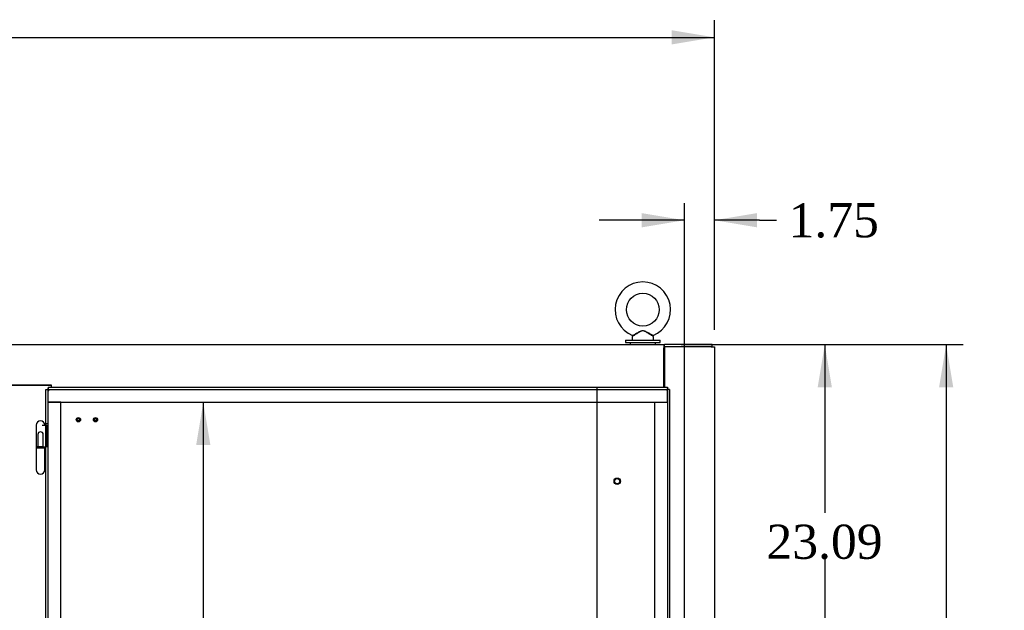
# Model space of a CAD drawing. Header units: inches. Extents: x 2 to 538, y -2 to 358.
# Tile 55 of 119: x 151 to 208, y 216 to 251. Entities that reach past the tile are written whole.
import ezdxf
from ezdxf.enums import TextEntityAlignment as Align
from ezdxf.lldxf.tags import DXFTag

# ---------------------------------------------------------------- set-up
doc = ezdxf.new("R2010")
doc.units = ezdxf.units.IN
doc.header["$MEASUREMENT"] = 0
for name, color, linetype in [('COM49907', 7, 'Continuous'), ('COM50502', 7, 'Continuous'), ('COM54274-6', 7, 'Continuous'), ('COM54321-3', 7, 'Continuous'), ('COM54323-3', 7, 'Continuous'), ('COM71137-9', 7, 'Continuous'), ('Default', 7, 'Continuous'), ('DV1_Default', 7, 'Continuous'), ('GSK11033', 7, 'Continuous'), ('HNG14563', 7, 'Continuous'), ('HNG14563B', 7, 'Continuous'), ('HNG14563MH', 7, 'Continuous'), ('SCS00681', 7, 'Continuous'), ('STD26020', 7, 'Continuous'), ('STD26265', 7, 'Continuous'), ('WAF25363', 7, 'Continuous'), ('WAL25180', 7, 'Continuous'), ('WAM254785', 7, 'Continuous')]:
    doc.layers.add(name, color=color, linetype=linetype)
doc.styles.add('SEACAD_Times_New_Roman', font='times.ttf')
tags = doc.linetypes.add('HIDDEN2', pattern=[0.1875, 0.125, -0.0625]).pattern_tags.tags
tags[6:7] = [DXFTag(74, 4), DXFTag(75, 0), DXFTag(340, '0'), DXFTag(46, 0.0), DXFTag(50, 0.0), DXFTag(44, 0.0), DXFTag(45, 0.0)]
tags[4:5] = [DXFTag(74, 4), DXFTag(75, 0), DXFTag(340, '0'), DXFTag(46, 0.0), DXFTag(50, 0.0), DXFTag(44, 0.0), DXFTag(45, 0.0)]
doc.dimstyles.new('HAMMOND_(STH_-_540x360)', dxfattribs={"dimtxt": 2, "dimasz": 2.5, "dimexe": 1, "dimexo": 1, "dimgap": 0.5, "dimtad": 0, "dimtih": 1, "dimtoh": 1, "dimzin": 0, "dimdsep": 46, "dimtxsty": 'SEACAD_Times_New_Roman', "dimblk1": '_SE_FILLED', "dimblk2": '_SE_FILLED', "dimsah": 1, "dimcen": 1, "dimadec": 0, "dimazin": 0, "dimtfac": 0.8, "dimtofl": 0, "dimtmove": 1, "dimatfit": 3, "dimfxl": 1, "dimtolj": 1, "dimtzin": 0, "dimarcsym": 0})

# ---------------------------------------------------------------- blocks, each defined once
blk = doc.blocks.new('SE')
at = {"layer": 'COM49907', "color": 7, "linetype": 'Continuous'}
for p, q in [((188.248, 231.668), (188.278, 231.668)), ((188.248, 231.543), (188.278, 231.543))]:
    blk.add_line(p, q, dxfattribs=at)
at = {"layer": 'COM50502', "color": 7, "linetype": 'Continuous'}
blk.add_arc((152.295, 229.364), 0.06, 28.02714, 75.90418, dxfattribs=at)
at = {"layer": 'COM54274-6', "color": 7, "linetype": 'Continuous'}
for p, q in [((191.015, 231.668), (188.278, 231.668)), ((188.278, 231.668), (188.278, 229.293)), ((191.015, 231.668), (191.2, 231.668)), ((191.2, 231.668), (191.2, 148.495))]:
    blk.add_line(p, q, dxfattribs=at)
at = {"layer": 'COM54321-3', "color": 7, "linetype": 'Continuous'}
for p, q in [((74.902, 231.793), (188.248, 231.793)), ((188.248, 231.793), (188.248, 231.608)), ((188.248, 231.793), (188.278, 231.793)), ((188.278, 231.668), (188.278, 231.793)), ((191.075, 231.793), (188.278, 231.793)), ((191.075, 231.668), (191.075, 231.793)), ((188.248, 229.293), (188.248, 231.608)), ((152.402, 229.422), (148.998, 229.422)), ((152.402, 229.293), (152.402, 229.422))]:
    blk.add_line(p, q, dxfattribs=at)
at = {"layer": 'COM54323-3', "color": 7, "linetype": 'Continuous'}
for q in [(149.028, 229.392), (152.372, 229.293)]:
    blk.add_line((152.372, 229.392), q, dxfattribs=at)
at = {"layer": 'COM71137-9', "color": 7, "linetype": 'Continuous'}
for p, q in [((152.074, 148.293), (152.074, 229.168)), ((152.074, 229.168), (152.15, 229.168)), ((152.199, 229.168), (152.15, 229.168)), ((152.199, 229.293), (188.449, 229.293)), ((152.199, 229.293), (152.199, 229.217)), ((152.199, 229.168), (152.199, 229.217)), ((152.259, 229.108), (152.199, 229.168)), ((152.259, 229.108), (152.259, 229.108)), ((152.259, 229.108), (152.259, 229.108)), ((152.259, 229.108), (152.259, 229.108)), ((152.259, 229.108), (152.259, 229.108)), ((188.389, 229.108), (188.389, 229.108)), ((188.389, 229.108), (188.39, 229.108)), ((188.39, 229.108), (188.389, 229.108)), ((188.39, 229.108), (188.449, 229.168)), ((188.39, 229.108), (188.39, 229.108)), ((188.449, 229.293), (188.449, 229.217)), ((188.449, 229.168), (188.449, 229.217)), ((188.449, 229.168), (188.499, 229.168)), ((188.574, 229.168), (188.499, 229.168)), ((188.574, 229.168), (188.574, 148.293))]:
    blk.add_line(p, q, dxfattribs=at)
at = {"layer": 'COM71137-9', "color": 7, "linetype": 'HIDDEN2'}
for p, q in [((188.449, 229.168), (188.449, 228.418)), ((152.199, 227.159), (152.074, 227.159)), ((152.199, 225.809), (152.074, 225.809))]:
    blk.add_line(p, q, dxfattribs=at)
at = {"layer": 'COM71137-9', "color": 7, "linetype": 'Continuous'}
for centre, start, end in [((152.914, 230.431), 238.83881, 243.66075), ((150.937, 228.453), 26.33925, 31.16119), ((189.712, 228.453), 148.83881, 153.66075), ((187.735, 230.431), 296.33925, 301.16119)]:
    blk.add_arc(centre, 1.476, start, end, dxfattribs=at)
at = {"layer": 'DV1_Default', "color": 7, "linetype": 'HIDDEN2'}
blk.add_line((184.324, 229.293), (184.324, 187.626), dxfattribs=at)
at = {"layer": 'GSK11033', "color": 7, "linetype": 'HIDDEN2'}
for p, q in [((152.199, 228.418), (152.199, 229.168)), ((152.199, 229.168), (188.451, 229.168)), ((188.451, 228.418), (188.451, 229.168)), ((152.199, 228.418), (188.451, 228.418)), ((152.199, 149.043), (152.199, 228.418)), ((152.949, 228.418), (152.199, 228.418)), ((152.949, 149.043), (152.949, 228.418)), ((187.699, 228.418), (188.449, 228.418)), ((187.699, 228.418), (187.699, 149.043)), ((188.449, 228.418), (188.449, 149.043))]:
    blk.add_line(p, q, dxfattribs=at)
at = {"layer": 'GSK11033', "color": 7, "linetype": 'Continuous'}
blk.add_line((188.451, 229.168), (188.451, 229.168), dxfattribs=at)
at = {"layer": 'HNG14563', "color": 7, "linetype": 'Continuous'}
for p, q in [((151.505, 227.082), (151.505, 225.809)), ((151.843, 227.079), (152.074, 227.079)), ((152.01, 227.079), (152.01, 227.082)), ((151.858, 225.809), (152.074, 225.809))]:
    blk.add_line(p, q, dxfattribs=at)
at = {"layer": 'HNG14563', "color": 7, "linetype": 'HIDDEN2'}
for p, q in [((151.601, 226.528), (151.601, 225.809)), ((151.914, 225.809), (151.914, 226.528)), ((152.074, 227.079), (152.102, 227.079)), ((152.102, 227.079), (152.102, 225.809)), ((152.102, 227.079), (152.121, 227.079)), ((152.121, 227.079), (152.121, 225.809))]:
    blk.add_line(p, q, dxfattribs=at)
at = {"layer": 'HNG14563', "color": 7, "linetype": 'Continuous'}
blk.add_arc((151.757, 227.082), 0.252, 0, 180, dxfattribs=at)
at = {"layer": 'HNG14563', "color": 7, "linetype": 'HIDDEN2'}
blk.add_arc((151.757, 226.528), 0.157, 0, 180, dxfattribs=at)
at = {"layer": 'HNG14563B', "color": 7, "linetype": 'Continuous'}
for p, q in [((151.858, 225.809), (151.504, 225.809)), ((151.504, 225.809), (151.504, 225.73)), ((152.01, 225.73), (151.504, 225.73)), ((152.01, 225.73), (152.01, 225.809))]:
    blk.add_line(p, q, dxfattribs=at)
at = {"layer": 'HNG14563B', "color": 7, "linetype": 'HIDDEN2'}
for p, q in [((151.593, 225.809), (151.593, 225.73)), ((151.921, 225.73), (151.921, 225.809))]:
    blk.add_line(p, q, dxfattribs=at)
at = {"layer": 'HNG14563MH', "color": 7, "linetype": 'Continuous'}
for p, q in [((151.505, 225.73), (151.505, 224.458)), ((152.01, 224.458), (152.01, 225.73))]:
    blk.add_line(p, q, dxfattribs=at)
blk.add_arc((151.757, 224.458), 0.253, 180, 0, dxfattribs=at)
at = {"layer": 'SCS00681', "color": 7, "linetype": 'Continuous'}
for p, q in [((186.422, 232.29), (186.401, 232.265)), ((187.624, 232.265), (187.603, 232.29)), ((186.387, 232.227), (186.387, 232.108)), ((187.637, 232.108), (187.637, 232.227))]:
    blk.add_line(p, q, dxfattribs=at)
blk.add_circle((187.012, 233.842), 0.962, dxfattribs=at)
for centre, radius, start, end in [((187.012, 233.842), 1.624, 291.82539, 248.22448), ((186.447, 232.227), 0.06, 140.32138, 180), ((186.447, 232.108), 0.06, 180, 270), ((187.577, 232.108), 0.06, 270, 0), ((187.577, 232.227), 0.06, 0, 39.67862)]:
    blk.add_arc(centre, radius, start, end, dxfattribs=at)
for points, knots in [([(186.408, 232.335), (186.408, 232.335), (186.408, 232.335), (186.411, 232.336), (186.442, 232.352), (186.486, 232.376)], [0.93312196, 0.93312196, 0.93312196, 0.93312196, 0.9375, 0.9375, 1, 1, 1, 1]), ([(186.499, 232.334), (186.455, 232.308), (186.425, 232.291), (186.42, 232.288), (186.42, 232.288), (186.42, 232.288)], [0, 0, 0, 0, 0.0625, 0.0625, 0.06863033, 0.06863033, 0.06863033, 0.06863033]), ([(186.486, 232.376), (186.53, 232.4), (186.585, 232.43), (186.701, 232.493), (186.762, 232.528), (186.856, 232.574), (186.887, 232.589), (186.953, 232.611), (186.988, 232.618), (187.058, 232.615), (187.091, 232.605), (187.157, 232.58), (187.188, 232.565), (187.281, 232.517), (187.342, 232.483), (187.457, 232.42), (187.512, 232.39), (187.574, 232.358), (187.59, 232.349), (187.611, 232.338), (187.617, 232.335), (187.617, 232.335)], [0, 0, 0, 0, 0.0625, 0.0625, 0.125, 0.125, 0.15625, 0.15625, 0.1875, 0.1875, 0.21875, 0.21875, 0.25, 0.25, 0.3125, 0.3125, 0.375, 0.375, 0.40625, 0.40625, 0.4346313, 0.4346313, 0.4346313, 0.4346313]), ([(187.605, 232.288), (187.605, 232.288), (187.584, 232.3), (187.531, 232.331), (187.508, 232.345), (187.458, 232.375), (187.432, 232.391), (187.347, 232.443), (187.288, 232.481), (187.196, 232.535), (187.166, 232.553), (187.102, 232.584), (187.069, 232.598), (186.998, 232.606), (186.962, 232.599), (186.896, 232.573), (186.865, 232.556), (186.773, 232.503), (186.712, 232.465), (186.598, 232.394), (186.543, 232.36), (186.499, 232.334)], [0.569027, 0.569027, 0.569027, 0.569027, 0.625, 0.625, 0.65625, 0.65625, 0.6875, 0.6875, 0.75, 0.75, 0.78125, 0.78125, 0.8125, 0.8125, 0.84375, 0.84375, 0.875, 0.875, 0.9375, 0.9375, 1, 1, 1, 1])]:
    blk.add_open_spline(points, degree=3, knots=knots, dxfattribs=at)
at = {"layer": 'STD26020', "color": 7, "linetype": 'HIDDEN2'}
for centre, radius in [((153.974, 227.393), 0.125), ((153.974, 227.393), 0.094), ((153.974, 227.393), 0.064), ((154.974, 227.393), 0.125), ((154.974, 227.393), 0.094), ((154.974, 227.393), 0.064)]:
    blk.add_circle(centre, radius, dxfattribs=at)
at = {"layer": 'STD26265', "color": 7, "linetype": 'HIDDEN2'}
for radius in [0.185, 0.15]:
    blk.add_circle((185.514, 223.793), radius, dxfattribs=at)
at = {"layer": 'WAF25363', "color": 7, "linetype": 'Continuous'}
for p, q in [((186, 232.048), (188.024, 232.048)), ((186, 232.048), (186, 231.918)), ((186, 231.918), (188.024, 231.918)), ((188.024, 231.918), (188.024, 232.048))]:
    blk.add_line(p, q, dxfattribs=at)
at = {"layer": 'WAL25180', "color": 7, "linetype": 'Continuous'}
for p, q in [((151.737, 229.422), (151.737, 229.392)), ((152.223, 229.392), (152.223, 229.422))]:
    blk.add_line(p, q, dxfattribs=at)
at = {"layer": 'WAM254785', "color": 7, "linetype": 'Continuous'}
for p, q in [((186.262, 231.918), (186.262, 231.793)), ((187.762, 231.793), (187.762, 231.918))]:
    blk.add_line(p, q, dxfattribs=at)
blk = doc.blocks.new('DMBLK4890')
at = {"layer": 'Default', "linetype": 'Continuous'}
for points in [[(205.186, 229.293), (204.769, 231.793), (204.353, 229.293)], [(205.186, 144.168), (204.353, 144.168), (204.769, 141.668)]]:
    blk.add_hatch(color=7, dxfattribs=at).paths.add_polyline_path(points)
at = {"layer": 'Default', "color": 7, "linetype": 'Continuous'}
for p, q in [((189.248, 231.793), (205.769, 231.793)), ((204.769, 231.793), (204.769, 188.43)), ((204.769, 185.73), (204.769, 141.668)), ((192.075, 141.668), (205.769, 141.668))]:
    blk.add_line(p, q, dxfattribs=at)
at = {"layer": 'Default', "color": 7, "linetype": 'Continuous', "style": 'SEACAD_Times_New_Roman'}
blk.add_text('90.13', height=2, dxfattribs=at).set_placement((201.357, 187.73), align=Align.TOP_LEFT)
blk = doc.blocks.new('_SE_FILLED')
at = {"color": 0}
blk.add_line((0, 0), (-1, 0), dxfattribs=at)
blk.add_solid([(0, 0), (-1, -0.1665), (-1, 0.1665), (0, 0)], dxfattribs=at)
blk = doc.blocks.new('DMBLK4891')
at = {"layer": 'Default', "linetype": 'Continuous'}
for points in [[(198.08, 229.293), (197.663, 231.793), (197.247, 229.293)], [(198.08, 211.2), (197.247, 211.2), (197.663, 208.7)]]:
    blk.add_hatch(color=7, dxfattribs=at).paths.add_polyline_path(points)
at = {"layer": 'Default', "color": 7, "linetype": 'Continuous'}
for p, q in [((189.248, 231.793), (198.663, 231.793)), ((197.663, 231.793), (197.663, 221.946)), ((197.663, 219.246), (197.663, 208.7)), ((191.297, 208.7), (198.663, 208.7))]:
    blk.add_line(p, q, dxfattribs=at)
at = {"layer": 'Default', "color": 7, "linetype": 'Continuous', "style": 'SEACAD_Times_New_Roman'}
blk.add_text('23.09', height=2, dxfattribs=at).set_placement((194.251, 221.246), align=Align.TOP_LEFT)
blk = doc.blocks.new('DMBLK4892')
at = {"layer": 'Default', "linetype": 'Continuous'}
for points in [[(186.954, 239.498), (186.954, 238.665), (189.454, 239.082)], [(193.7, 239.498), (191.2, 239.082), (193.7, 238.665)]]:
    blk.add_hatch(color=7, dxfattribs=at).paths.add_polyline_path(points)
at = {"layer": 'Default', "color": 7, "linetype": 'Continuous'}
for p, q in [((189.454, 214.356), (189.454, 240.082)), ((191.2, 232.668), (191.2, 240.082)), ((189.454, 239.082), (184.454, 239.082)), ((193.845, 239.082), (191.2, 239.082)), ((193.845, 239.082), (194.845, 239.082))]:
    blk.add_line(p, q, dxfattribs=at)
at = {"layer": 'Default', "color": 7, "linetype": 'Continuous', "style": 'SEACAD_Times_New_Roman'}
blk.add_text('1.75', height=2, dxfattribs=at).set_placement((195.545, 240.082), align=Align.TOP_LEFT)
blk = doc.blocks.new('DMBLK4917')
at = {"layer": 'Default', "linetype": 'Continuous'}
for points in [[(75.45, 250.212), (72.95, 249.796), (75.45, 249.379)], [(188.7, 250.212), (188.7, 249.379), (191.2, 249.796)]]:
    blk.add_hatch(color=7, dxfattribs=at).paths.add_polyline_path(points)
at = {"layer": 'Default', "color": 7, "linetype": 'Continuous'}
for p, q in [((72.95, 232.668), (72.95, 250.796)), ((191.2, 232.668), (191.2, 250.796)), ((72.95, 249.796), (127.205, 249.796)), ((136.946, 249.796), (191.2, 249.796))]:
    blk.add_line(p, q, dxfattribs=at)
at = {"layer": 'Default', "color": 7, "linetype": 'Continuous', "style": 'SEACAD_Times_New_Roman'}
blk.add_text('118.25', height=2, dxfattribs=at).set_placement((127.905, 250.796), align=Align.TOP_LEFT)
blk = doc.blocks.new('DMBLK4920')
at = {"layer": 'Default', "linetype": 'Continuous'}
for points in [[(160.867, 225.918), (161.7, 225.918), (161.283, 228.418)], [(160.867, 151.543), (161.283, 149.043), (161.7, 151.543)]]:
    blk.add_hatch(color=7, dxfattribs=at).paths.add_polyline_path(points)
at = {"layer": 'Default', "color": 7, "linetype": 'Continuous'}
for p, q in [((161.283, 228.418), (161.283, 190.43)), ((161.283, 184.73), (161.283, 149.043))]:
    blk.add_line(p, q, dxfattribs=at)
at = {"layer": 'Default', "color": 7, "linetype": 'Continuous', "style": 'SEACAD_Times_New_Roman'}
for s, p in [('79.38', (157.871, 189.73)), ('TYP', (158.487, 186.73))]:
    blk.add_text(s, height=2, dxfattribs=at).set_placement(p, align=Align.TOP_LEFT)
blk = doc.blocks.new('DMBLK4921')
at = {"layer": 'Default', "linetype": 'Continuous'}
for points in [[(155.449, 213.986), (155.449, 214.819), (152.949, 214.403)], [(181.824, 213.986), (184.324, 214.403), (181.824, 214.819)]]:
    blk.add_hatch(color=7, dxfattribs=at).paths.add_polyline_path(points)
at = {"layer": 'Default', "color": 7, "linetype": 'Continuous'}
for p, q in [((152.949, 214.403), (164.525, 214.403)), ((172.749, 214.403), (184.324, 214.403))]:
    blk.add_line(p, q, dxfattribs=at)
at = {"layer": 'Default', "color": 7, "linetype": 'Continuous', "style": 'SEACAD_Times_New_Roman'}
for s, p in [('31.38', (165.225, 215.403)), ('TYP', (165.841, 212.403))]:
    blk.add_text(s, height=2, dxfattribs=at).set_placement(p, align=Align.TOP_LEFT)

msp = doc.modelspace()

# ---------------------------------------------------------------- block references
at = {"layer": 'Default'}
msp.add_blockref('SE', (0, 0), dxfattribs=at)

# ---------------------------------------------------------------- dimensions: what is measured, and where the dimension line sits
at = {"layer": 'Default', "color": 7, "linetype": 'Continuous'}
for base, p1, p2, angle, text, picture, middle, dimtype in [((72.95, 249.796), (72.95, 231.668), (191.2, 231.668), 0, '\\A1;<>', 'DMBLK4917', (132.075, 249.796), 161), ((204.769274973, 141.667588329), (188.248358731, 231.792588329), (191.075358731, 141.667588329), 90, '\\A1;<>', 'DMBLK4890', (204.769274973, 186.730087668), 160), ((197.663, 208.7), (188.248, 231.793), (190.297, 208.7), 90, '\\A1;<>', 'DMBLK4891', (197.663, 220.246), 160), ((161.283324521, 228.417781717), (188.451025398, 228.417781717), (188.449358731, 149.042781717), 269.998796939, '\\A1;<>\\PTYP', 'DMBLK4920', (161.283324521, 188.73028243), 161)]:
    dim = msp.add_linear_dim(base=base, p1=p1, p2=p2, angle=angle, text=text, dimstyle='HAMMOND_(STH_-_540x360)', override={"dimtmove": 0}, dxfattribs=at)
    dim.commit()
    dim.dimension.update_dxf_attribs({"geometry": picture, "text_midpoint": middle, "dimtype": dimtype})
dim = msp.add_linear_dim(base=(189.454, 239.082), p1=(191.2, 231.668), p2=(189.454, 213.356), text='\\A1;<>', dimstyle='HAMMOND_(STH_-_540x360)', dxfattribs=at)
dim.commit()
dim.dimension.update_dxf_attribs({"geometry": 'DMBLK4892', "text_midpoint": (194.845, 239.082), "dimtype": 160})
dim = msp.add_linear_dim(base=(184.324358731, 214.4027081), p1=(152.949358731, 228.417781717), p2=(184.324358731, 187.625781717), text='\\A1;<>\\PTYP', dimstyle='HAMMOND_(STH_-_540x360)', override={"dimtmove": 0}, dxfattribs=at)
dim.commit()
dim.dimension.update_dxf_attribs({"geometry": 'DMBLK4921', "text_midpoint": (168.636858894, 214.4027081), "dimtype": 160})

doc.saveas('drawing.dxf')
